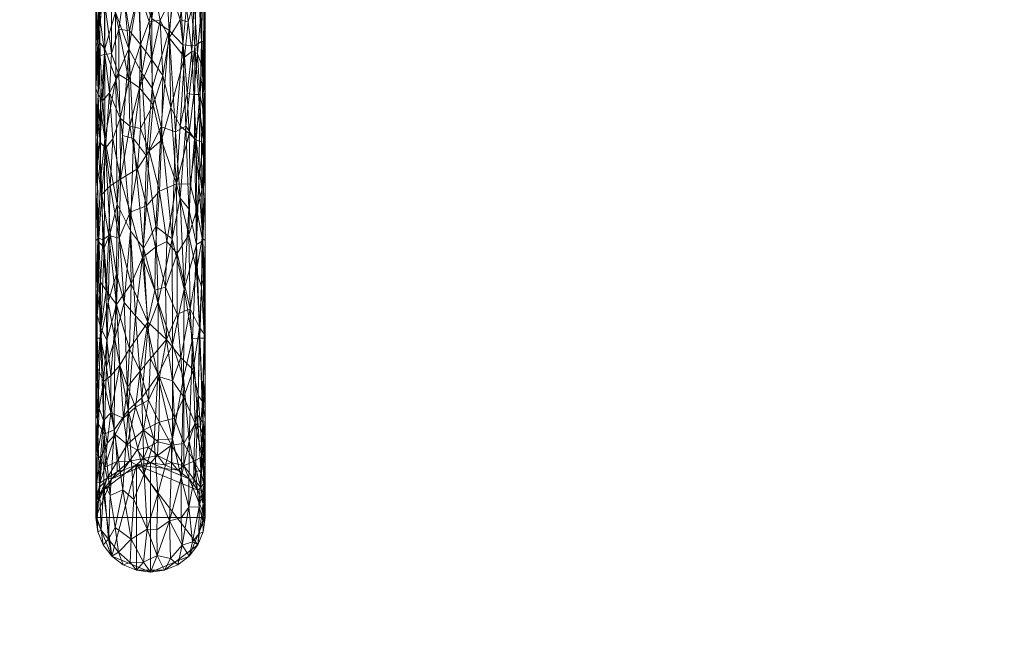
# Model space of a CAD drawing. Header units: millimetres. Extents: x -1219 to 1219, y -1219 to 1219.
# Tile 3 of 5: x -42 to 273, y -147 to 54. Entities that reach past the tile are written whole.
import ezdxf

# ---------------------------------------------------------------- set-up
doc = ezdxf.new("R2010")
doc.units = ezdxf.units.MM
doc.layers.add('A-DOOR', color=31, linetype='Continuous')

msp = doc.modelspace()

# ---------------------------------------------------------------- meshes
at = {"layer": 'A-DOOR', "lineweight": 13}
mesh = msp.add_polyface(dxfattribs=at)
corners = [(-1219.2, 1219.2, -0.49), (-1219.2, -1219.2, -0.49), (1219.2, -1219.2, -0.49), (1219.2, 1219.2, -0.49)]
mesh.append_faces([[corners[k] for k in face] for face in [(0, 1, 2, 3)]])
mesh = msp.add_polyface(dxfattribs=at)
corners = [(1219.2, -1219.2, -40.49), (-1219.2, -1219.2, -40.49), (-1219.2, 1219.2, -40.49), (1219.2, 1219.2, -40.49)]
mesh.append_faces([[corners[k] for k in face] for face in [(0, 1, 2, 3)]])
mesh = msp.add_polyface(dxfattribs=at)
corners = [(-17.5, 61.72, 96.95), (-16.96, 74.43, 92.09), (-17.5, 84.95, 73.72), (-14.58, 45.17, 117.42), (-14.78, 70.83, 101.8), (-16.5, 47.49, 112.15), (16.93, 74.44, 92.22), (17.5, 61.72, 96.95), (17.5, 84.95, 73.72), (16.37, 47.49, 112.54), (14.8, 71.71, 101.06), (14.2, 46.06, 117.63), (17.29, 47.52, 108.67), (-17.5, 32.45, 111.87), (17.5, 32.45, 111.87), (6, 51.07, 122.19), (4.18, 81.46, 102.82), (0.39, 54.84, 121.54), (9.16, 74.83, 105.7), (12.26, 66.45, 108.9), (12.42, 89.12, 88.32), (-3.7, 64.61, 115.62), (-9.05, 68.83, 110.28), (-6.96, 45.11, 124.35), (-16.04, 25.83, 120.99), (10.31, 46.39, 121.75), (-1.31, 85.04, 100.12), (-11.24, 56.91, 115.85), (-12.21, 74.49, 102.93), (8.05, 18.56, 131.11), (-2.75, 37.35, 128.45), (0.58, 32.59, 130.08), (-5.99, 87.24, 96.49), (-5.46, 16.42, 132.52), (11.36, 20.41, 128.54), (3.44, 20.11, 132.5), (17.01, 16.32, 119.9), (-11.12, 35.61, 125.04), (15.85, 24.81, 121.65)]
mesh.append_faces([[corners[k] for k in face] for face in [(0, 1, 2), (13, 5, 0)]], dxfattribs={"vtx0": -1, "vtx1": -1})
mesh.append_faces([[corners[k] for k in face] for face in [(3, 4, 5), (9, 6, 10), (1, 0, 5), (9, 10, 11), (6, 9, 12), (15, 16, 17), (18, 19, 20), (21, 22, 23), (4, 1, 5), (5, 24, 3), (19, 18, 25), (17, 16, 26), (18, 15, 25), (27, 22, 28), (29, 25, 15), (30, 31, 17), (16, 15, 18), (31, 15, 17), (21, 32, 22), (21, 17, 26), (23, 33, 30), (21, 30, 17), (23, 22, 27), (23, 30, 21), (19, 11, 10), (25, 34, 11), (20, 19, 10), (25, 11, 19), (15, 31, 35), (6, 12, 7), (36, 12, 9), (3, 37, 27), (4, 3, 27), (27, 28, 4), (23, 27, 37), (11, 38, 9)]], dxfattribs={"vtx0": -1, "vtx1": -1, "vtx2": -1})
mesh.append_faces([[corners[k] for k in face] for face in [(6, 7, 8)]], dxfattribs={"vtx0": -1, "vtx2": -1})
mesh.append_faces([[corners[k] for k in face] for face in [(14, 7, 12)]], dxfattribs={"vtx1": -1, "vtx2": -1})
mesh = msp.add_polyface(dxfattribs=at)
corners = [(16.88, 38.41, 104.74), (17.5, 47.08, 104.41), (17.5, 32.45, 111.87), (9.46, 54.44, 84.02), (12.06, 53.83, 87), (10.88, 42.46, 92.83), (6.53, 26.33, 96.77), (5.98, 48.66, 85.99), (-17.09, 45.96, 102.21), (-16.11, 43.04, 100.23), (-16.78, 30.41, 107.31), (-17.2, 66.1, 89.39), (-17.5, 61.72, 96.95), (-14.79, 73.27, 73.49), (-12.5, 62.64, 80.42), (-14.81, 61.08, 85.65), (-17.5, 32.45, 111.87), (-17.5, 47.08, 104.41), (0.35, 41.82, 88.87), (-3.22, 46.53, 86.46), (-0.4, 53.93, 80.92), (-12.47, 43.68, 93.8), (-10.11, 51.41, 86.75), (-10.19, 36.94, 94.92), (-8.6, 62.32, 76.6), (-6.7, 50.96, 84.77), (-14.58, 43.28, 96.94), (-16.33, 56.04, 93.26), (-3.79, 63.74, 72.55), (10.65, 66.43, 74.37), (-16.31, 69.76, 81.77), (16.31, 69.77, 81.77), (16.09, 56.3, 92.37), (14.03, 60.5, 84.65), (13.2, 44.3, 94.35), (3.08, 54.2, 81.04), (7.03, 62.35, 75.48), (-3.48, 32.64, 93.56), (17.14, 63.53, 91.1), (17.5, 61.72, 96.95), (15.05, 43.62, 97.61), (13.89, 30.47, 101.3), (11.71, 30.82, 98.69), (-15.22, 28.62, 104.02), (-13.11, 31.01, 100.11), (-6.98, 34.95, 93.8), (-12.74, 72.86, 69.8), (3.9, 36.59, 91.97), (1.44, 63.41, 72.39)]
mesh.append_faces([[corners[k] for k in face] for face in [(12, 8, 17)]], dxfattribs={"vtx0": -1, "vtx1": -1})
mesh.append_faces([[corners[k] for k in face] for face in [(3, 4, 5), (5, 6, 7), (8, 9, 10), (11, 8, 12), (13, 14, 15), (18, 19, 20), (21, 22, 23), (22, 24, 25), (26, 27, 15), (25, 24, 28), (29, 4, 3), (11, 27, 8), (27, 11, 30), (8, 27, 9), (15, 27, 30), (9, 27, 26), (15, 14, 21), (31, 32, 33), (4, 34, 5), (18, 20, 35), (7, 36, 3), (18, 37, 19), (32, 31, 38), (1, 0, 38), (0, 40, 32), (0, 32, 38), (33, 32, 40), (3, 36, 29), (36, 7, 35), (4, 29, 33), (7, 3, 5), (34, 33, 40), (33, 34, 4), (34, 40, 41), (34, 42, 5), (43, 9, 26), (21, 44, 26), (15, 21, 26), (22, 25, 45), (21, 14, 22), (14, 46, 24), (14, 24, 22), (37, 45, 19), (35, 47, 18), (25, 28, 19), (20, 28, 48), (28, 20, 19), (35, 20, 48), (36, 35, 48), (35, 7, 47), (22, 45, 23), (19, 45, 25)]], dxfattribs={"vtx0": -1, "vtx1": -1, "vtx2": -1})
mesh.append_faces([[corners[k] for k in face] for face in [(0, 1, 2), (8, 16, 17), (38, 39, 1)]], dxfattribs={"vtx0": -1, "vtx2": -1})
mesh = msp.add_polyface(dxfattribs=at)
corners = [(1.67, -11.72, 133.86), (3.44, 20.11, 132.5), (-1.25, 10.91, 133.97), (17.5, 0, 117.01), (17.01, 16.32, 119.9), (16.8, -16.31, 120.7), (-17.5, 32.45, 111.87), (-17.5, 0, 117.01), (-17.01, 16.32, 119.88), (14.06, 16.31, 126.26), (15.48, 2.79, 125.13), (15.85, 24.81, 121.65), (-16.85, -16.31, 120.52), (-14.8, -18.58, 124.82), (-14.57, 16.3, 125.53), (-16.04, 2.66, 123.98), (17.5, 32.45, 111.87), (-16.04, 25.83, 120.99), (17.29, 47.52, 108.67), (16.37, 47.49, 112.54), (-16.5, 47.49, 112.15), (-5.46, 16.42, 132.52), (-2.28, -18.69, 132.92), (-2.75, 37.35, 128.45), (-10.68, -4.66, 130.78), (-11.12, 35.61, 125.04), (-6.96, 45.11, 124.35), (-8.92, 17.36, 130.8), (8.05, 18.56, 131.11), (6, 51.07, 122.19), (6.92, -15.67, 132.06), (0.58, 32.59, 130.08), (-6.43, -13.15, 132.57), (11.36, 20.41, 128.54), (9.55, -2.72, 131.64), (14.2, 46.06, 117.63), (12.26, -6.08, 129.33), (10.31, 46.39, 121.75), (-12.87, -13.94, 128.03), (-14.58, 45.17, 117.42), (14.72, -17.55, 125.12)]
mesh.append_faces([[corners[k] for k in face] for face in [(0, 1, 2), (3, 4, 5), (9, 10, 11), (12, 8, 7), (13, 14, 15), (11, 10, 4), (15, 17, 8), (18, 4, 16), (11, 4, 19), (15, 8, 12), (20, 6, 8), (2, 21, 22), (23, 21, 2), (24, 25, 14), (26, 25, 27), (28, 29, 1), (27, 25, 24), (1, 30, 28), (1, 31, 2), (27, 32, 21), (33, 28, 34), (35, 9, 11), (33, 36, 9), (30, 34, 28), (35, 33, 9), (37, 28, 33), (2, 31, 23), (14, 38, 24), (14, 25, 39), (10, 9, 40), (4, 10, 5), (17, 15, 14), (39, 17, 14), (20, 8, 17), (32, 27, 24), (26, 27, 21), (33, 34, 36)]], dxfattribs={"vtx0": -1, "vtx1": -1, "vtx2": -1})
mesh.append_faces([[corners[k] for k in face] for face in [(6, 7, 8), (3, 16, 4)]], dxfattribs={"vtx1": -1, "vtx2": -1})
mesh = msp.add_polyface(dxfattribs=at)
corners = [(17.5, 16.22, 114.44), (17.5, 0, 117.01), (17.2, 7.99, 113.47), (11.71, 30.82, 98.69), (13.89, 30.47, 101.3), (12.34, 18.04, 102.82), (-17.5, 32.45, 111.87), (-16.78, 30.41, 107.31), (-17.5, 16.22, 114.44), (16.31, 15.43, 109.46), (17.15, 24.14, 110.6), (-15.22, 28.62, 104.02), (-14.45, 13.34, 106.2), (-16.21, 15.39, 109.19), (9.5, 20.32, 100), (6.53, 26.33, 96.77), (10.88, 42.46, 92.83), (3.9, 36.59, 91.97), (3.52, 15.93, 98.41), (0.89, 27.26, 95.18), (-15.57, -1.5, 109), (14.63, 15.87, 106.08), (-17.17, 7.97, 113.33), (-6.63, 20.32, 98.45), (-6.98, 34.95, 93.8), (-3.48, 32.64, 93.56), (-9.61, 3.41, 102.32), (-4.21, 6.71, 99.76), (-0.4, 12.52, 98.61), (-3.23, 19.6, 97.59), (13.2, 44.3, 94.35), (15.05, 43.62, 97.61), (15.75, 30.57, 104.46), (16.88, 38.41, 104.74), (16.43, 0, 110.97), (8.29, 1.92, 101.58), (12.75, 1.79, 105.01), (-9.69, 22.96, 99.47), (-10.19, 36.94, 94.92), (0.35, 41.82, 88.87), (-13.11, 31.01, 100.11), (-12.1, 16.32, 102.91), (-12.47, 43.68, 93.8), (-16.11, 43.04, 100.23), (-14.58, 43.28, 96.94), (-17.09, 45.96, 102.21), (-17.5, 0, 117.01), (-12.9, 1.22, 105.18), (2.92, -0.41, 99.75), (5.98, 48.66, 85.99), (17.5, 32.45, 111.87)]
mesh.append_faces([[corners[k] for k in face] for face in [(6, 7, 8), (8, 22, 46), (0, 10, 50)]], dxfattribs={"vtx0": -1, "vtx1": -1})
mesh.append_faces([[corners[k] for k in face] for face in [(3, 4, 5), (2, 9, 10), (0, 2, 10), (11, 12, 13), (14, 15, 16), (17, 18, 19), (7, 11, 13), (12, 20, 13), (16, 3, 14), (5, 4, 21), (22, 7, 13), (23, 24, 25), (26, 23, 27), (28, 29, 19), (4, 3, 30), (17, 15, 18), (4, 31, 32), (32, 31, 33), (4, 32, 21), (34, 21, 9), (10, 32, 33), (21, 32, 9), (3, 5, 14), (5, 35, 14), (35, 15, 14), (21, 36, 5), (24, 37, 38), (19, 25, 39), (40, 41, 12), (38, 40, 42), (43, 11, 7), (40, 11, 44), (11, 40, 12), (8, 7, 22), (6, 45, 7), (37, 40, 38), (41, 47, 12), (26, 41, 37), (18, 48, 28), (29, 23, 25), (19, 18, 28), (35, 18, 15), (28, 27, 29), (19, 39, 17), (23, 37, 24), (49, 15, 17), (23, 29, 27), (19, 29, 25), (32, 10, 9), (33, 50, 10), (26, 37, 23), (40, 37, 41)]], dxfattribs={"vtx0": -1, "vtx1": -1, "vtx2": -1})
mesh.append_faces([[corners[k] for k in face] for face in [(0, 1, 2)]], dxfattribs={"vtx1": -1, "vtx2": -1})
mesh = msp.add_polyface(dxfattribs=at)
corners = [(15.78, -47.52, 114.05), (17.14, -47.5, 109.59), (16.8, -16.31, 120.7), (-12.87, -13.94, 128.03), (-14.57, 16.3, 125.53), (-14.8, -18.58, 124.82), (-4.78, -40.4, 126.95), (-2.28, -18.69, 132.92), (-6.43, -13.15, 132.57), (10.77, -31.79, 126.47), (10.55, -60.21, 114.61), (13.4, -47.73, 118.01), (-17.5, -32.45, 111.87), (-17.19, -47.5, 109.28), (-16.85, -16.31, 120.52), (6.92, -15.67, 132.06), (7.02, -49.64, 122.39), (17.5, -32.45, 111.87), (17.5, 0, 117.01), (-17.5, 0, 117.01), (14.72, -17.55, 125.12), (-16, -47.5, 113.54), (12.26, -6.08, 129.33), (-0.9, -44.68, 126.04), (2.49, -36.05, 128.89), (1.67, -11.72, 133.86), (-13.51, -36, 122.41), (-14.07, -56.76, 112.49), (-10.93, -26.92, 127.58), (-8.48, -36.16, 126.75), (14.06, 16.31, 126.26), (9.55, -2.72, 131.64), (2.32, -59.46, 118.93), (-1.25, 10.91, 133.97), (-5.46, 16.42, 132.52), (3.44, 20.11, 132.5), (-11.47, -47.8, 120.13), (-10.68, -4.66, 130.78), (15.48, 2.79, 125.13), (-16.04, 2.66, 123.98)]
mesh.append_faces([[corners[k] for k in face] for face in [(0, 1, 2), (3, 4, 5), (6, 7, 8), (9, 10, 11), (12, 13, 14), (15, 16, 9), (0, 2, 20), (5, 14, 21), (9, 20, 22), (7, 6, 23), (24, 25, 7), (26, 21, 27), (28, 3, 26), (8, 29, 6), (22, 20, 30), (11, 20, 9), (2, 1, 17), (14, 13, 21), (31, 9, 22), (24, 15, 25), (20, 11, 0), (24, 23, 32), (23, 24, 7), (33, 7, 25), (8, 7, 34), (25, 15, 35), (29, 28, 36), (37, 29, 8), (15, 24, 16), (29, 37, 28), (3, 28, 37), (3, 5, 26), (28, 26, 36), (21, 26, 5), (36, 26, 27), (20, 2, 38), (5, 39, 14), (9, 31, 15)]], dxfattribs={"vtx0": -1, "vtx1": -1, "vtx2": -1})
mesh.append_faces([[corners[k] for k in face] for face in [(2, 17, 18)]], dxfattribs={"vtx0": -1, "vtx2": -1})
mesh.append_faces([[corners[k] for k in face] for face in [(19, 12, 14)]], dxfattribs={"vtx1": -1, "vtx2": -1})
mesh = msp.add_polyface(dxfattribs=at)
corners = [(-17.5, 0, 117.01), (-16.58, -15.55, 110.18), (-17.5, -16.22, 114.44), (-16.06, -29.65, 105.46), (-17.13, -40.22, 105.1), (-17.5, -32.45, 111.87), (14.71, -25.93, 103.94), (14.8, -6.39, 107.46), (16.53, -15.53, 110.05), (-9.61, 3.41, 102.32), (-10.03, -15.52, 101.33), (-12.9, 1.22, 105.18), (2.92, -0.41, 99.75), (-1.31, -5.1, 99.41), (-0.4, 12.52, 98.61), (17.19, -26.89, 110.1), (17.5, -16.22, 114.44), (17.5, -32.45, 111.87), (-6.17, -30.09, 95.36), (-10.92, -36.79, 95.59), (17.5, 0, 117.01), (12.34, 18.04, 102.82), (12.75, 1.79, 105.01), (8.29, 1.92, 101.58), (-15.57, -1.5, 109), (-15.23, -16.03, 107.05), (3.52, 15.93, 98.41), (-4.21, 6.71, 99.76), (12.3, -14.48, 103.41), (12.66, -38.18, 96.72), (8.55, -20.39, 99.39), (16.28, -31.09, 105.55), (14.63, 15.87, 106.08), (16.43, 0, 110.97), (-13.34, -14.65, 104.53), (-2.55, -21.69, 96.97), (-6.46, -7.17, 100.45), (5.24, -16.58, 98.74), (1.64, -18.37, 97.63), (4.82, -31.2, 94.48), (1.37, -32.17, 93.44), (-17.17, 7.97, 113.33), (-16.21, 15.39, 109.19), (-14.45, 13.34, 106.2), (-12.1, 16.32, 102.91), (-14.21, -32.27, 101.12), (17.2, 7.99, 113.47), (16.31, 15.43, 109.46)]
mesh.append_faces([[corners[k] for k in face] for face in [(0, 1, 2)]], dxfattribs={"vtx0": -1, "vtx1": -1})
mesh.append_faces([[corners[k] for k in face] for face in [(3, 4, 1), (5, 1, 4), (6, 7, 8), (9, 10, 11), (12, 13, 14), (10, 18, 19), (21, 22, 23), (1, 24, 25), (26, 23, 12), (27, 14, 13), (28, 29, 30), (6, 29, 28), (7, 6, 28), (31, 6, 8), (22, 7, 28), (7, 32, 33), (34, 11, 10), (35, 36, 13), (37, 38, 12), (22, 32, 7), (23, 22, 28), (39, 40, 38), (39, 37, 30), (37, 39, 38), (23, 28, 30), (24, 41, 42), (0, 41, 1), (24, 1, 41), (11, 24, 43), (25, 24, 34), (9, 11, 44), (24, 11, 34), (9, 36, 10), (18, 10, 36), (19, 34, 10), (45, 25, 34), (3, 1, 25), (34, 19, 45), (45, 3, 25), (38, 13, 12), (23, 30, 37), (23, 37, 12), (35, 13, 38), (27, 13, 36), (35, 38, 40), (36, 35, 18), (9, 27, 36), (46, 33, 47), (46, 20, 8), (7, 33, 8), (8, 33, 46), (15, 31, 8), (16, 15, 8)]], dxfattribs={"vtx0": -1, "vtx1": -1, "vtx2": -1})
mesh.append_faces([[corners[k] for k in face] for face in [(15, 16, 17), (8, 20, 16), (1, 5, 2)]], dxfattribs={"vtx0": -1, "vtx2": -1})
mesh = msp.add_polyface(dxfattribs=at)
corners = [(-17.13, -40.22, 105.1), (-15.91, -44.36, 99.06), (-16.96, -57.08, 94.94), (9.75, -53.78, 84.75), (12.66, -38.18, 96.72), (13.69, -57.69, 86.34), (17.17, -46.14, 102.57), (17.5, -32.45, 111.87), (17.5, -47.08, 104.41), (5.16, -48, 86.1), (8.55, -39.9, 92.38), (-10.92, -36.79, 95.59), (-6.7, -50.96, 84.77), (-9.83, -56.22, 82.95), (-17.5, -73.33, 85.34), (-17.5, -61.72, 96.95), (-16.06, -29.65, 105.46), (-14.21, -32.27, 101.12), (-7.36, -63.11, 74.93), (-13.98, -48.08, 93.33), (-15.04, -61.45, 85.82), (15.64, -44.1, 98.56), (14.71, -25.93, 103.94), (-6.17, -30.09, 95.36), (16.61, -67.78, 84.82), (10.65, -66.43, 74.37), (7.08, -61.2, 76.61), (15.23, -65.92, 82.32), (-0.82, -42.42, 88.56), (8.55, -20.39, 99.39), (-0.6, -67.39, 67.83), (-3.3, -58.13, 77.83), (-0.04, -54.05, 80.82), (-2.55, -21.69, 96.97), (4.82, -31.2, 94.48), (2.93, -59.91, 76.11), (1.37, -32.17, 93.44), (-4.78, -69.67, 66.03), (-8.64, -73.17, 64.04), (-12.68, -59.57, 83.34), (-17.5, -47.08, 104.41), (-16.48, -70.08, 82.09), (-12.7, -71.47, 71.46), (-17.5, -32.45, 111.87), (17.5, -61.72, 96.95), (16.28, -31.09, 105.55), (17.19, -26.89, 110.1)]
mesh.append_faces([[corners[k] for k in face] for face in [(40, 2, 15)]], dxfattribs={"vtx0": -1, "vtx1": -1})
mesh.append_faces([[corners[k] for k in face] for face in [(0, 1, 2), (3, 4, 5), (9, 10, 3), (11, 12, 13), (16, 17, 1), (18, 13, 12), (1, 19, 20), (21, 5, 4), (22, 21, 4), (11, 23, 12), (6, 24, 21), (25, 26, 3), (27, 21, 24), (12, 23, 28), (29, 4, 10), (17, 19, 1), (30, 31, 32), (33, 28, 23), (9, 34, 10), (29, 10, 34), (9, 26, 35), (26, 9, 3), (32, 9, 35), (36, 9, 28), (4, 3, 10), (5, 25, 3), (37, 18, 31), (12, 28, 31), (32, 31, 28), (31, 18, 12), (38, 13, 18), (11, 13, 39), (19, 11, 39), (16, 1, 0), (1, 20, 2), (2, 40, 0), (11, 19, 17), (20, 19, 39), (20, 41, 2), (42, 20, 39), (13, 42, 39), (24, 6, 44), (45, 21, 22), (6, 45, 46), (21, 27, 5), (6, 21, 45), (6, 46, 7), (9, 36, 34), (33, 36, 28), (9, 32, 28), (30, 32, 35)]], dxfattribs={"vtx0": -1, "vtx1": -1, "vtx2": -1})
mesh.append_faces([[corners[k] for k in face] for face in [(6, 7, 8)]], dxfattribs={"vtx0": -1, "vtx2": -1})
mesh.append_faces([[corners[k] for k in face] for face in [(14, 15, 2), (40, 43, 0), (8, 44, 6)]], dxfattribs={"vtx1": -1, "vtx2": -1})
mesh = msp.add_polyface(dxfattribs=at)
corners = [(-16.38, -95.3, 69.25), (-14.83, -78.31, 95.25), (-16.93, -74.44, 92.21), (17.5, -84.95, 73.72), (17.5, -61.72, 96.95), (16.8, -74.48, 92.83), (17.14, -47.5, 109.59), (-2.74, -66.6, 114.57), (-4.78, -40.4, 126.95), (-7.15, -70.61, 110.24), (-16, -47.5, 113.54), (-14.07, -56.76, 112.49), (-17.5, -61.72, 96.95), (-17.5, -84.95, 73.72), (-17.5, -32.45, 111.87), (-17.19, -47.5, 109.28), (-11.64, -76.92, 101.57), (-11.47, -47.8, 120.13), (16.07, -89.86, 78.72), (15.01, -72.19, 100.22), (14.43, -90.34, 82.99), (17.5, -32.45, 111.87), (2.32, -59.46, 118.93), (7.02, -79.76, 103.04), (7.02, -49.64, 122.39), (15.78, -47.52, 114.05), (-12.87, -97.93, 75.76), (17.04, -94.65, 66.06), (1.13, -80.17, 104.58), (-0.9, -44.68, 126.04), (10.55, -60.21, 114.61), (10.77, -31.79, 126.47), (9.8, -92.13, 88.1), (12.42, -80.5, 97.36), (-8.83, -96.15, 83.99), (-1.98, -91.04, 93.81), (-8.48, -36.16, 126.75), (13.4, -47.73, 118.01), (2.49, -36.05, 128.89)]
mesh.append_faces([[corners[k] for k in face] for face in [(0, 1, 2), (5, 4, 6), (7, 8, 9), (10, 1, 11), (16, 17, 11), (18, 19, 20), (22, 23, 24), (19, 5, 25), (15, 2, 10), (1, 26, 16), (10, 2, 1), (5, 27, 3), (23, 22, 28), (29, 8, 7), (24, 30, 31), (17, 16, 9), (30, 32, 33), (16, 34, 9), (35, 7, 9), (9, 8, 36), (5, 6, 25), (2, 15, 12), (23, 32, 30), (23, 30, 24), (33, 19, 37), (33, 37, 30), (28, 7, 35), (29, 7, 22), (9, 36, 17), (22, 24, 38), (7, 28, 22), (37, 19, 25), (20, 19, 33), (19, 18, 5), (16, 11, 1)]], dxfattribs={"vtx0": -1, "vtx1": -1, "vtx2": -1})
mesh.append_faces([[corners[k] for k in face] for face in [(2, 12, 13), (6, 4, 21)]], dxfattribs={"vtx0": -1, "vtx2": -1})
mesh.append_faces([[corners[k] for k in face] for face in [(3, 4, 5), (14, 12, 15)]], dxfattribs={"vtx1": -1, "vtx2": -1})
mesh = msp.add_polyface(dxfattribs=at)
corners = [(-11.36, -78.4, 59.55), (-13.88, -81.21, 60.03), (-12.7, -71.47, 71.46), (-16.03, -86, 58.95), (-14.59, -88.86, 46.54), (15.99, -76.14, 73.52), (17.13, -79.23, 75.33), (16.52, -85.53, 62.31), (6.7, -81.82, 46.59), (6.7, -87.31, 28.39), (2.28, -85.07, 33.11), (-15.03, -73.96, 73.28), (7.68, -73.12, 63.23), (7.08, -61.2, 76.61), (10.65, -66.43, 74.37), (14.28, -74.9, 70.27), (13.88, -86.9, 48.73), (2.81, -74.46, 58.4), (-10.65, -87.06, 38.88), (-7.43, -81.55, 48.04), (-6.7, -86.93, 30.3), (10.65, -81.3, 53.14), (10.65, -88.44, 33.94), (-0.71, -82.43, 41.39), (2.41, -80.72, 46.2), (-2.28, -86.12, 28.3), (-16.48, -70.08, 82.09), (-15.04, -61.45, 85.82), (-2.28, -77.01, 53.87), (-4.78, -69.67, 66.03), (-0.6, -67.39, 67.83), (-4.27, -83.35, 40.32), (-8.64, -73.17, 64.04), (13.69, -57.69, 86.34), (17.5, -84.95, 73.72), (17.5, -73.33, 85.34), (16.61, -67.78, 84.82), (15.23, -65.92, 82.32), (2.93, -59.91, 76.11), (-17.1, -84.75, 67.48), (-17.5, -84.95, 73.72), (-17.5, -73.33, 85.34), (-3.3, -58.13, 77.83), (-7.36, -63.11, 74.93), (-9.83, -56.22, 82.95), (-16.96, -57.08, 94.94), (17.5, -61.72, 96.95)]
mesh.append_faces([[corners[k] for k in face] for face in [(34, 6, 35)]], dxfattribs={"vtx0": -1, "vtx1": -1})
mesh.append_faces([[corners[k] for k in face] for face in [(0, 1, 2), (3, 1, 4), (5, 6, 7), (8, 9, 10), (11, 2, 1), (12, 13, 14), (15, 7, 16), (8, 17, 12), (18, 19, 20), (21, 22, 8), (10, 23, 24), (18, 0, 19), (25, 23, 10), (16, 21, 15), (15, 5, 7), (26, 27, 11), (28, 29, 30), (31, 23, 25), (29, 19, 32), (28, 23, 31), (14, 33, 15), (36, 5, 37), (12, 14, 21), (30, 38, 17), (3, 39, 11), (11, 39, 26), (12, 21, 8), (15, 21, 14), (10, 24, 8), (13, 12, 38), (30, 17, 28), (38, 12, 17), (28, 19, 29), (30, 29, 42), (32, 43, 29), (32, 2, 44), (39, 41, 26), (2, 11, 27), (3, 11, 1), (0, 2, 32), (19, 0, 32), (4, 0, 18), (4, 1, 0), (41, 45, 26), (24, 28, 17), (20, 19, 31), (28, 31, 19), (28, 24, 23), (8, 24, 17), (37, 15, 33), (6, 5, 36), (35, 6, 36), (15, 37, 5)]], dxfattribs={"vtx0": -1, "vtx1": -1, "vtx2": -1})
mesh.append_faces([[corners[k] for k in face] for face in [(39, 40, 41), (36, 46, 35)]], dxfattribs={"vtx0": -1, "vtx2": -1})
mesh = msp.add_polyface(dxfattribs=at)
corners = [(17.5, -105, 12.01), (17.5, -99.86, 44.45), (16.81, -105.91, 41.25), (12.3, -101.63, 70.87), (9.8, -92.13, 88.1), (9.81, -105.04, 68.98), (-17.5, -99.86, 44.45), (-17.12, -105.46, 37.96), (-17.23, -97.41, 58.76), (-1.98, -91.04, 93.81), (-1.07, -108.75, 68.33), (2.34, -97.38, 86.06), (-12.87, -97.93, 75.76), (-8.83, -96.15, 83.99), (-11.64, -76.92, 101.57), (17.5, -84.95, 73.72), (17.04, -94.65, 66.06), (-16.93, -74.44, 92.21), (-17.5, -84.95, 73.72), (14.43, -90.34, 82.99), (15.53, -101.61, 61.61), (16.07, -89.86, 78.72), (-14.89, -93.85, 77.08), (-15.84, -109.07, 39.3), (-13.42, -111.9, 43.44), (-14.83, -78.31, 95.25), (-16.38, -95.3, 69.25), (1.13, -80.17, 104.58), (2.05, -108.95, 67.74), (6.12, -106.08, 71.03), (-5.3, -99.26, 82.38), (7.02, -79.76, 103.04), (12.42, -80.5, 97.36), (15.52, -110.19, 37.44), (13.48, -112.82, 39.66), (-6.24, -111.93, 58.88), (-11.35, -108.21, 59.87), (-7.15, -70.61, 110.24), (-17.5, -105, 12.01), (16.8, -74.48, 92.83)]
mesh.append_faces([[corners[k] for k in face] for face in [(15, 16, 1), (38, 7, 6)]], dxfattribs={"vtx0": -1, "vtx1": -1})
mesh.append_faces([[corners[k] for k in face] for face in [(3, 4, 5), (6, 7, 8), (9, 10, 11), (12, 13, 14), (8, 17, 18), (16, 2, 1), (19, 20, 21), (22, 23, 24), (25, 26, 22), (9, 11, 27), (2, 16, 20), (28, 29, 11), (10, 9, 30), (11, 29, 31), (32, 4, 3), (20, 33, 2), (20, 19, 3), (20, 3, 34), (35, 13, 36), (22, 24, 12), (26, 8, 7), (35, 30, 13), (37, 13, 30), (26, 7, 23), (31, 29, 4), (31, 27, 11), (3, 19, 32), (20, 16, 21), (16, 39, 21), (17, 8, 26), (13, 12, 36), (4, 29, 5), (23, 22, 26), (12, 25, 22), (11, 10, 28), (37, 30, 9)]], dxfattribs={"vtx0": -1, "vtx1": -1, "vtx2": -1})
mesh.append_faces([[corners[k] for k in face] for face in [(0, 1, 2), (18, 6, 8)]], dxfattribs={"vtx1": -1, "vtx2": -1})
mesh = msp.add_polyface(dxfattribs=at)
corners = [(-16.9, -100.47, 12.01), (-17.18, -99.38, 33.5), (-16.33, -97.78, 25.58), (-16.17, -93.93, 41), (-17.15, -93.57, 51.34), (-13.88, -92.33, 31.43), (-15.16, -96.25, 12.01), (-8.75, -89.84, 12.01), (-6.7, -86.93, 30.3), (-4.53, -88.1, 12.01), (-12.37, -92.63, 12.01), (-10.65, -87.06, 38.88), (-14.59, -88.86, 46.54), (-10.65, -90.34, 23.86), (-17.5, -105, 12.01), (-17.5, -103.17, 23.55), (-17.5, -99.86, 44.45), (6.7, -87.31, 28.39), (10.65, -88.44, 33.94), (8.75, -89.84, 12.01), (13.88, -92.73, 29.41), (16.17, -95.41, 35.67), (15.16, -96.25, 12.01), (16.28, -91.21, 49.38), (16.52, -85.53, 62.31), (17.16, -93.85, 50.82), (17.22, -99.59, 33.54), (16.9, -100.47, 12.01), (12.37, -92.63, 12.01), (17.5, -99.86, 44.45), (-2.28, -86.12, 28.3), (0, -87.5, 12.01), (17.5, -92.4, 59.09), (4.53, -88.1, 12.01), (2.28, -85.07, 33.11), (13.88, -86.9, 48.73), (10.65, -81.3, 53.14), (-16.03, -86, 58.95), (6.7, -81.82, 46.59), (-17.1, -84.75, 67.48), (-17.5, -92.4, 59.09), (-17.5, -84.95, 73.72), (17.5, -103.17, 23.55), (17.5, -105, 12.01), (17.13, -79.23, 75.33), (-4.27, -83.35, 40.32), (17.5, -84.95, 73.72)]
mesh.append_faces([[corners[k] for k in face] for face in [(7, 8, 9), (9, 30, 31), (22, 21, 27), (42, 26, 29)]], dxfattribs={"vtx0": -1, "vtx1": -1})
mesh.append_faces([[corners[k] for k in face] for face in [(0, 1, 2), (3, 1, 4), (5, 6, 2), (11, 5, 12), (17, 18, 19), (20, 21, 22), (23, 24, 25), (26, 27, 21), (25, 29, 26), (24, 32, 25), (8, 7, 13), (35, 18, 36), (20, 18, 35), (30, 9, 8), (12, 5, 3), (13, 5, 11), (37, 3, 4), (34, 31, 30), (18, 20, 28), (21, 20, 35), (34, 17, 33), (18, 17, 38), (4, 1, 16), (15, 1, 0), (1, 3, 2), (4, 39, 37), (40, 39, 4), (27, 26, 42), (21, 23, 25), (21, 25, 26), (5, 2, 3), (24, 44, 32), (21, 35, 23), (35, 24, 23), (5, 13, 10), (8, 13, 11), (30, 8, 45), (37, 12, 3)]], dxfattribs={"vtx0": -1, "vtx1": -1, "vtx2": -1})
mesh.append_faces([[corners[k] for k in face] for face in [(5, 10, 6), (13, 7, 10), (1, 15, 16), (18, 28, 19), (17, 19, 33), (34, 33, 31), (39, 40, 41), (4, 16, 40), (44, 46, 32)]], dxfattribs={"vtx0": -1, "vtx2": -1})
mesh.append_faces([[corners[k] for k in face] for face in [(22, 28, 20), (32, 29, 25), (6, 0, 2)]], dxfattribs={"vtx1": -1, "vtx2": -1})
mesh.append_faces([[corners[k] for k in face] for face in [(0, 14, 15), (42, 43, 27)]], dxfattribs={"vtx2": -1})
mesh = msp.add_polyface(dxfattribs=at)
corners = [(-17.5, -105, -0.49), (-16.9, -100.47, -0.49), (-15.16, -96.25, -0.49), (-12.37, -92.63, -0.49), (-8.75, -89.84, -0.49), (-4.53, -88.1, -0.49), (0, -87.5, -0.49), (4.53, -88.1, -0.49), (8.75, -89.84, -0.49), (12.37, -92.63, -0.49), (15.16, -96.25, -0.49), (16.9, -100.47, -0.49), (17.5, -105, -0.49), (16.9, -109.53, -0.49), (15.16, -113.75, -0.49), (12.37, -117.37, -0.49), (8.75, -120.16, -0.49), (4.53, -121.9, -0.49), (0, -122.5, -0.49), (-4.53, -121.9, -0.49), (-8.75, -120.16, -0.49), (-12.37, -117.37, -0.49), (-15.16, -113.75, -0.49), (-16.9, -109.53, -0.49)]
mesh.append_faces([[corners[k] for k in face] for face in [(5, 2, 3, 4), (19, 17, 18)]], dxfattribs={"vtx0": -1})
mesh.append_faces([[corners[k] for k in face] for face in [(2, 21, 0, 1)]], dxfattribs={"vtx0": -1, "vtx1": -1})
mesh.append_faces([[corners[k] for k in face] for face in [(2, 5, 21)]], dxfattribs={"vtx0": -1, "vtx1": -1, "vtx2": -1})
mesh.append_faces([[corners[k] for k in face] for face in [(19, 5, 14, 17)]], dxfattribs={"vtx0": -1, "vtx1": -1, "vtx2": -1, "vtx3": -1})
mesh.append_faces([[corners[k] for k in face] for face in [(14, 5, 10, 11)]], dxfattribs={"vtx0": -1, "vtx1": -1, "vtx3": -1})
mesh.append_faces([[corners[k] for k in face] for face in [(13, 14, 11, 12)]], dxfattribs={"vtx1": -1})
mesh.append_faces([[corners[k] for k in face] for face in [(22, 23, 0, 21), (15, 16, 17, 14)]], dxfattribs={"vtx2": -1})
mesh.append_faces([[corners[k] for k in face] for face in [(19, 20, 21, 5), (8, 9, 10, 5)]], dxfattribs={"vtx2": -1, "vtx3": -1})
mesh.append_faces([[corners[k] for k in face] for face in [(5, 6, 7, 8)]], dxfattribs={"vtx3": -1})
mesh = msp.add_polyface(dxfattribs=at)
corners = [(17.5, -105, -0.49), (16.9, -100.47, -0.49), (15.16, -96.25, -0.49), (12.37, -92.63, -0.49), (8.75, -89.84, -0.49), (4.53, -88.1, -0.49), (0, -87.5, -0.49), (-4.53, -88.1, -0.49), (-8.75, -89.84, -0.49), (-12.37, -92.63, -0.49), (-15.16, -96.25, -0.49), (-16.9, -100.47, -0.49), (-17.5, -105, -0.49), (-17.5, -105, 12.01), (-16.9, -100.47, 12.01), (-15.16, -96.25, 12.01), (-12.37, -92.63, 12.01), (-8.75, -89.84, 12.01), (-4.53, -88.1, 12.01), (0, -87.5, 12.01), (4.53, -88.1, 12.01), (8.75, -89.84, 12.01), (12.37, -92.63, 12.01), (15.16, -96.25, 12.01), (16.9, -100.47, 12.01), (17.5, -105, 12.01)]
mesh.append_faces([[corners[k] for k in face] for face in [(1, 24, 25, 0)]], dxfattribs={"vtx0": -1})
mesh.append_faces([[corners[k] for k in face] for face in [(11, 14, 15, 10), (9, 16, 17, 8), (10, 15, 16, 9), (8, 17, 18, 7), (19, 6, 7, 18), (5, 20, 21, 4), (4, 21, 22, 3), (2, 23, 24, 1), (3, 22, 23, 2), (20, 5, 6, 19)]], dxfattribs={"vtx0": -1, "vtx2": -1})
mesh.append_faces([[corners[k] for k in face] for face in [(12, 13, 14, 11)]], dxfattribs={"vtx2": -1})
mesh = msp.add_polyface(dxfattribs=at)
corners = [(0, -87.5, -44.49), (-12.37, -92.63, -44.49), (-17.5, -105, -44.49), (-12.37, -117.37, -44.49), (0, -122.5, -44.49), (0, -122.5, -40.49), (-12.37, -117.37, -40.49), (-17.5, -105, -40.49), (-12.37, -92.63, -40.49), (0, -87.5, -40.49), (-8.22, -119.1, -40.49), (-6.19, -119.94, -44.49), (-4.11, -120.8, -44.49), (-14.94, -111.19, -44.49), (-14.94, -111.19, -40.49), (-16.22, -108.09, -40.49), (-6.19, -90.06, -40.49), (-6.19, -90.06, -44.49), (-9.28, -91.34, -44.49), (-14.94, -98.81, -40.49), (-14.94, -98.81, -44.49), (-16.22, -101.91, -44.49), (-9.28, -118.66, -44.49), (-4.11, -120.8, -40.49), (-13.66, -114.28, -44.49), (-13.66, -114.28, -40.49), (-16.22, -108.09, -44.49), (-4.11, -89.2, -44.49), (-3.09, -88.78, -40.49), (-9.28, -91.34, -40.49), (-13.66, -95.72, -44.49), (-13.66, -95.72, -40.49), (-16.22, -101.91, -40.49)]
mesh.append_faces([[corners[k] for k in face] for face in [(6, 22, 10), (22, 6, 3), (10, 11, 23)]], dxfattribs={"vtx0": -1, "vtx1": -1})
mesh.append_faces([[corners[k] for k in face] for face in [(14, 13, 24, 25), (7, 2, 26, 15), (3, 6, 25, 24), (23, 11, 12), (15, 26, 13, 14), (2, 7, 32, 21), (1, 8, 29, 18), (18, 29, 16, 17), (20, 19, 31, 30), (21, 32, 19, 20), (30, 31, 8, 1), (27, 16, 28)]], dxfattribs={"vtx0": -1, "vtx2": -1})
mesh.append_faces([[corners[k] for k in face] for face in [(9, 0, 28)]], dxfattribs={"vtx1": -1})
mesh.append_faces([[corners[k] for k in face] for face in [(27, 17, 16), (22, 11, 10), (0, 27, 28)]], dxfattribs={"vtx1": -1, "vtx2": -1})
mesh.append_faces([[corners[k] for k in face] for face in [(4, 5, 23, 12)]], dxfattribs={"vtx2": -1})
mesh = msp.add_polyface(dxfattribs=at)
corners = [(0, -105, -44.49), (0, -122.5, -44.49), (-12.37, -117.37, -44.49), (-17.5, -105, -44.49), (-12.37, -92.63, -44.49), (0, -87.5, -44.49)]
mesh.append_faces([[corners[k] for k in face] for face in [(2, 3, 0, 1)]], dxfattribs={"vtx1": -1})
mesh.append_faces([[corners[k] for k in face] for face in [(4, 5, 0, 3)]], dxfattribs={"vtx2": -1})
mesh = msp.add_polyface(dxfattribs=at)
corners = [(0, -87.5, -40.49), (-12.37, -92.63, -40.49), (-17.5, -105, -40.49), (-12.37, -117.37, -40.49), (0, -122.5, -40.49), (0, -105, -40.49)]
mesh.append_faces([[corners[k] for k in face] for face in [(5, 2, 3, 4)]], dxfattribs={"vtx0": -1})
mesh.append_faces([[corners[k] for k in face] for face in [(5, 0, 1, 2)]], dxfattribs={"vtx3": -1})
mesh = msp.add_polyface(dxfattribs=at)
corners = [(0, -122.5, -44.49), (12.37, -117.37, -44.49), (17.5, -105, -44.49), (12.37, -92.63, -44.49), (0, -87.5, -44.49), (0, -87.5, -40.49), (12.37, -92.63, -40.49), (17.5, -105, -40.49), (12.37, -117.37, -40.49), (0, -122.5, -40.49), (8.22, -90.9, -40.49), (6.19, -90.06, -44.49), (4.11, -89.2, -44.49), (14.94, -98.81, -44.49), (14.94, -98.81, -40.49), (16.22, -101.91, -40.49), (6.19, -119.94, -40.49), (6.19, -119.94, -44.49), (9.28, -118.66, -44.49), (14.94, -111.19, -40.49), (14.94, -111.19, -44.49), (16.22, -108.09, -44.49), (9.28, -91.34, -44.49), (4.11, -89.2, -40.49), (13.66, -95.72, -44.49), (13.66, -95.72, -40.49), (16.22, -101.91, -44.49), (4.11, -120.8, -44.49), (3.09, -121.22, -40.49), (9.28, -118.66, -40.49), (13.66, -114.28, -44.49), (13.66, -114.28, -40.49), (16.22, -108.09, -40.49)]
mesh.append_faces([[corners[k] for k in face] for face in [(6, 22, 10), (22, 6, 3), (10, 11, 23)]], dxfattribs={"vtx0": -1, "vtx1": -1})
mesh.append_faces([[corners[k] for k in face] for face in [(21, 32, 19, 20), (14, 13, 24, 25), (7, 2, 26, 15), (23, 11, 12), (29, 18, 1, 8), (15, 26, 13, 14), (18, 29, 16, 17), (2, 7, 32, 21), (20, 19, 31, 30), (3, 6, 25, 24), (30, 31, 8, 1), (27, 16, 28)]], dxfattribs={"vtx0": -1, "vtx2": -1})
mesh.append_faces([[corners[k] for k in face] for face in [(9, 0, 28)]], dxfattribs={"vtx1": -1})
mesh.append_faces([[corners[k] for k in face] for face in [(27, 17, 16), (22, 11, 10), (0, 27, 28)]], dxfattribs={"vtx1": -1, "vtx2": -1})
mesh.append_faces([[corners[k] for k in face] for face in [(4, 5, 23, 12)]], dxfattribs={"vtx2": -1})
mesh = msp.add_polyface(dxfattribs=at)
corners = [(0, -105, -44.49), (0, -87.5, -44.49), (12.37, -92.63, -44.49), (17.5, -105, -44.49), (12.37, -117.37, -44.49), (0, -122.5, -44.49)]
mesh.append_faces([[corners[k] for k in face] for face in [(4, 5, 0, 3)]], dxfattribs={"vtx2": -1})
mesh.append_faces([[corners[k] for k in face] for face in [(0, 1, 2, 3)]], dxfattribs={"vtx3": -1})
mesh = msp.add_polyface(dxfattribs=at)
corners = [(0, -122.5, -40.49), (12.37, -117.37, -40.49), (17.5, -105, -40.49), (12.37, -92.63, -40.49), (0, -87.5, -40.49), (0, -105, -40.49)]
mesh.append_faces([[corners[k] for k in face] for face in [(3, 4, 5, 2)]], dxfattribs={"vtx2": -1})
mesh.append_faces([[corners[k] for k in face] for face in [(5, 0, 1, 2)]], dxfattribs={"vtx3": -1})
mesh = msp.add_polyface(dxfattribs=at)
corners = [(12.37, -117.37, 12.01), (13.48, -112.82, 39.66), (10.17, -113.81, 47.59), (-15.84, -109.07, 39.3), (-17.12, -105.46, 37.96), (-16.9, -109.53, 12.01), (-2.19, -119.27, 39.33), (-1.07, -108.75, 68.33), (-6.24, -111.93, 58.88), (6.12, -106.08, 71.03), (2.16, -117.1, 47.52), (6.44, -118.15, 39.36), (16.81, -105.91, 41.25), (15.52, -110.19, 37.44), (16.9, -109.53, 12.01), (-8.75, -120.16, 12.01), (-4.53, -121.9, 12.01), (-6.5, -119.36, 33.35), (4.53, -121.9, 12.01), (0, -122.5, 12.01), (-13.42, -111.9, 43.44), (-15.16, -113.75, 12.01), (-12.37, -117.37, 12.01), (8.75, -120.16, 12.01), (-17.5, -105, 12.01), (-10.29, -116.08, 38.92), (-11.35, -108.21, 59.87), (2.05, -108.95, 67.74), (15.16, -113.75, 12.01), (12.3, -101.63, 70.87), (-12.87, -97.93, 75.76), (15.53, -101.61, 61.61), (17.5, -105, 12.01), (9.81, -105.04, 68.98), (-5.3, -99.26, 82.38)]
mesh.append_faces([[corners[k] for k in face] for face in [(21, 3, 5), (19, 6, 16), (14, 13, 28)]], dxfattribs={"vtx0": -1, "vtx1": -1})
mesh.append_faces([[corners[k] for k in face] for face in [(0, 1, 2), (3, 4, 5), (6, 7, 8), (9, 10, 11), (12, 13, 14), (10, 18, 11), (6, 19, 10), (21, 20, 3), (25, 20, 22), (20, 25, 26), (27, 7, 10), (2, 1, 29), (7, 6, 10), (17, 6, 8), (23, 2, 11), (9, 11, 2), (17, 25, 15), (20, 26, 30), (31, 1, 13), (1, 28, 13), (29, 33, 2), (6, 17, 16), (25, 17, 8), (8, 26, 25), (9, 2, 33), (9, 27, 10), (7, 34, 8)]], dxfattribs={"vtx0": -1, "vtx1": -1, "vtx2": -1})
mesh.append_faces([[corners[k] for k in face] for face in [(20, 21, 22), (11, 18, 23), (2, 23, 0), (1, 0, 28), (12, 14, 32)]], dxfattribs={"vtx0": -1, "vtx2": -1})
mesh.append_faces([[corners[k] for k in face] for face in [(15, 16, 17), (19, 18, 10), (24, 5, 4), (22, 15, 25)]], dxfattribs={"vtx1": -1, "vtx2": -1})
mesh = msp.add_polyface(dxfattribs=at)
corners = [(-17.5, -105, -0.49), (-16.9, -109.53, -0.49), (-15.16, -113.75, -0.49), (-12.37, -117.37, -0.49), (-8.75, -120.16, -0.49), (-4.53, -121.9, -0.49), (0, -122.5, -0.49), (4.53, -121.9, -0.49), (8.75, -120.16, -0.49), (12.37, -117.37, -0.49), (15.16, -113.75, -0.49), (16.9, -109.53, -0.49), (17.5, -105, -0.49), (17.5, -105, 12.01), (16.9, -109.53, 12.01), (15.16, -113.75, 12.01), (12.37, -117.37, 12.01), (8.75, -120.16, 12.01), (4.53, -121.9, 12.01), (0, -122.5, 12.01), (-4.53, -121.9, 12.01), (-8.75, -120.16, 12.01), (-12.37, -117.37, 12.01), (-15.16, -113.75, 12.01), (-16.9, -109.53, 12.01), (-17.5, -105, 12.01)]
mesh.append_faces([[corners[k] for k in face] for face in [(1, 24, 25, 0)]], dxfattribs={"vtx0": -1})
mesh.append_faces([[corners[k] for k in face] for face in [(11, 14, 15, 10), (9, 16, 17, 8), (10, 15, 16, 9), (8, 17, 18, 7), (19, 6, 7, 18), (5, 20, 21, 4), (4, 21, 22, 3), (2, 23, 24, 1), (3, 22, 23, 2), (20, 5, 6, 19)]], dxfattribs={"vtx0": -1, "vtx2": -1})
mesh.append_faces([[corners[k] for k in face] for face in [(12, 13, 14, 11)]], dxfattribs={"vtx2": -1})

doc.saveas('drawing.dxf')
